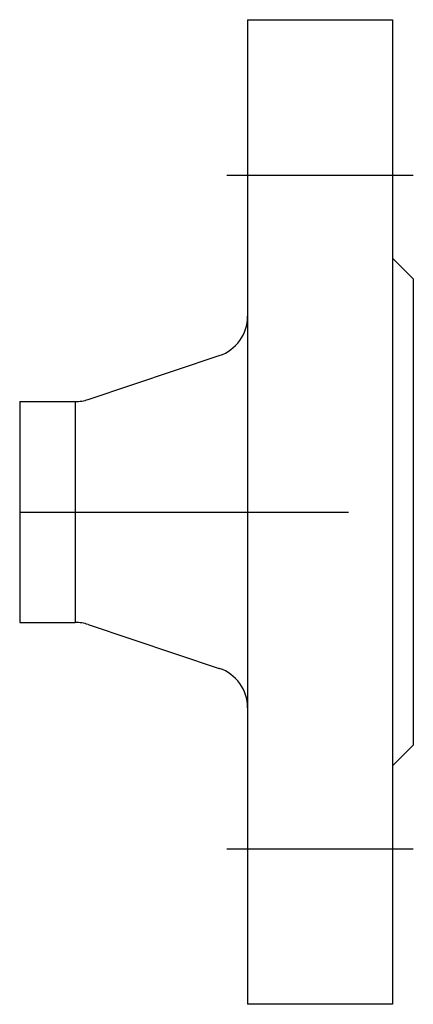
# Model space of a CAD drawing. Extents: x 221 to 259, y 82.5 to 177.5.
import ezdxf

# ---------------------------------------------------------------- set-up
doc = ezdxf.new("R2010")
doc.units = 0
doc.header["$MEASUREMENT"] = 0
doc.linetypes.add('MITTE', pattern=[50.8, 31.75, -6.35, 6.35, -6.35])
doc.layers.add('Rohrleitung', color=50, linetype='CONTINUOUS')
doc.layers.add('Rohrleitung-Mitte', color=51, linetype='MITTE')

msp = doc.modelspace()

# ---------------------------------------------------------------- linework, layer by layer
at = {"layer": 'Rohrleitung'}
for p, q in [((243, 177.5), (257, 177.5)), ((243, 177.5), (243, 82.5)), ((257, 177.5), (257, 82.5)), ((259, 152.5), (257, 154.5)), ((259, 152.5), (259, 107.5)), ((227.617, 140.856), (240.268, 145.087)), ((221, 140.65), (226.349, 140.65)), ((221, 140.65), (221, 119.35)), ((226.349, 140.65), (226.349, 119.35)), ((221, 119.35), (226.349, 119.35)), ((227.617, 119.144), (240.268, 114.913)), ((259, 107.5), (257, 105.5)), ((257, 82.5), (243, 82.5))]:
    msp.add_line(p, q, dxfattribs=at)
for centre, start, end in [((239, 148.88), 288.48865, 0), ((226.349, 144.65), 270, 288.48865), ((226.349, 115.35), 71.51135, 90), ((239, 111.12), 0, 71.51135)]:
    msp.add_arc(centre, 4, start, end, dxfattribs=at)
at = {"layer": 'Rohrleitung-Mitte'}
for p, q in [((241, 162.5), (259, 162.5)), ((221, 130), (259, 130)), ((241, 97.5), (259, 97.5))]:
    msp.add_line(p, q, dxfattribs=at)

doc.saveas('drawing.dxf')
